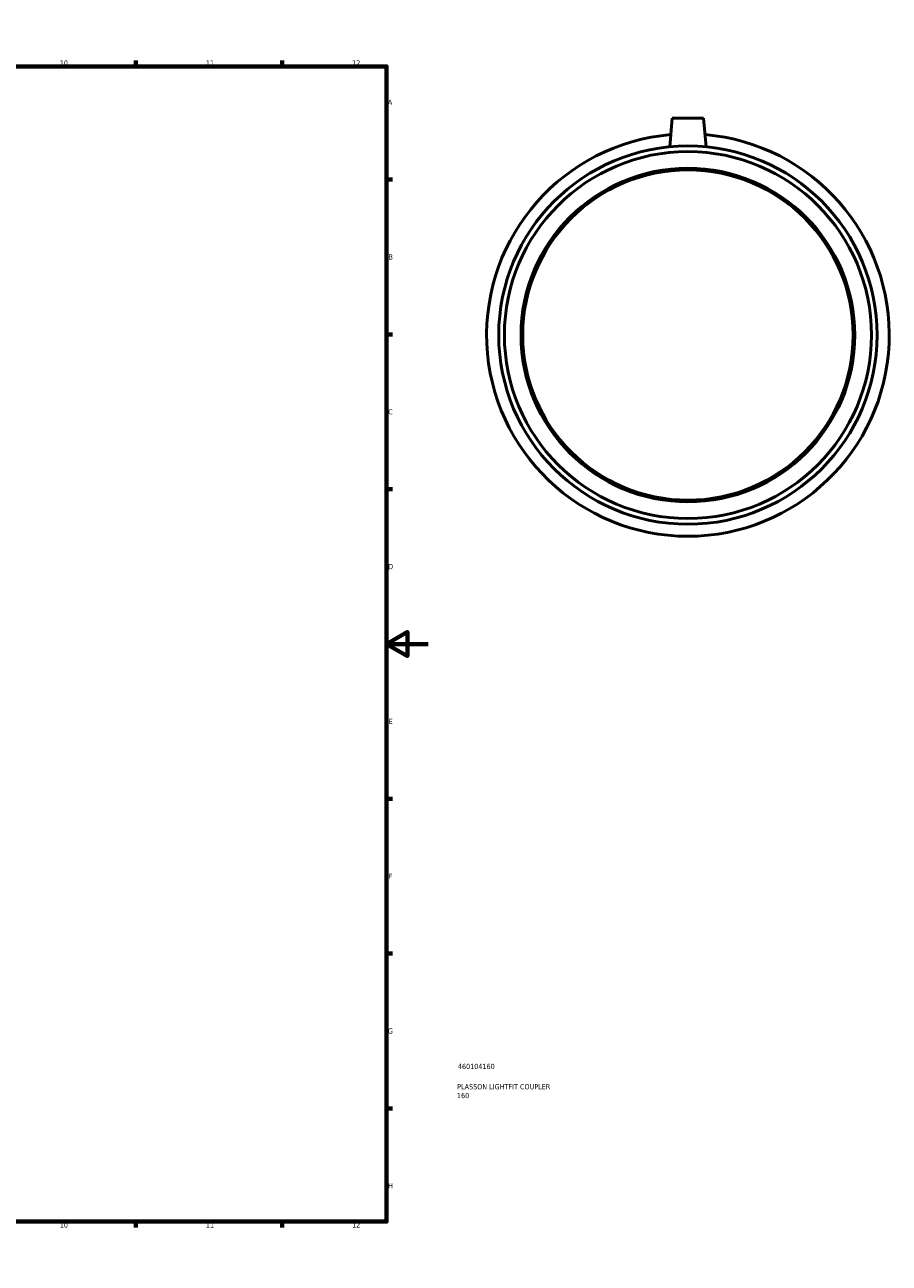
# Model space of a CAD drawing. Header units: millimetres. Extents: x -172 to 1095, y -224 to 1241.
# Tile 4 of 6: x 648 to 1062, y 0 to 594. Entities that reach past the tile are written whole.
import ezdxf

# ---------------------------------------------------------------- set-up
doc = ezdxf.new("R2010")
doc.units = ezdxf.units.MM
for name, color, linetype, lineweight in [('Border (ISO)', 7, 'Continuous', 70), ('Title (ISO)', 7, 'Continuous', 50), ('Visible (ISO)', 7, 'Continuous', 50)]:
    doc.layers.add(name, color=color, linetype=linetype, lineweight=lineweight)
doc.styles.add('Note Text (ISO)', font='tahoma.ttf')

# ---------------------------------------------------------------- blocks, each defined once
blk = doc.blocks.new('Borders Default Border')
at = {"layer": 'Border (ISO)'}
for p, q in [((70.08, 574), (70.08, 576.9)), ((140.17, 574), (140.17, 576.9)), ((210.25, 574), (210.25, 576.9)), ((280.33, 574), (280.33, 576.9)), ((350.42, 574), (350.42, 576.9)), ((490.58, 574), (490.58, 576.9)), ((560.67, 574), (560.67, 576.9)), ((630.75, 574), (630.75, 576.9)), ((700.83, 574), (700.83, 576.9)), ((770.92, 574), (770.92, 576.9)), ((20, 519.75), (17.1, 519.75)), ((821, 519.75), (823.9, 519.75)), ((20, 445.5), (17.1, 445.5)), ((821, 445.5), (823.9, 445.5)), ((20, 371.25), (17.1, 371.25)), ((821, 371.25), (823.9, 371.25)), ((20, 222.75), (17.1, 222.75)), ((821, 222.75), (823.9, 222.75)), ((20, 148.5), (17.1, 148.5)), ((821, 148.5), (823.9, 148.5)), ((20, 74.25), (17.1, 74.25)), ((821, 74.25), (823.9, 74.25)), ((70.08, 20), (70.08, 17.1)), ((140.17, 20), (140.17, 17.1)), ((210.25, 20), (210.25, 17.1)), ((280.33, 20), (280.33, 17.1)), ((350.42, 20), (350.42, 17.1)), ((490.58, 20), (490.58, 17.1)), ((560.67, 20), (560.67, 17.1)), ((630.75, 20), (630.75, 17.1)), ((700.83, 20), (700.83, 17.1)), ((770.92, 20), (770.92, 17.1))]:
    blk.add_line(p, q, dxfattribs=at)
at = {"layer": 'Border (ISO)', "flags": 128}
for points in [[(420.5, 594), (420.5, 574), (414.73, 584), (426.27, 584), (420.5, 574)], [(20, 20), (20, 574), (821, 574), (821, 20), (20, 20)], [(0, 297), (20, 297), (10, 302.77), (10, 291.23), (20, 297)], [(841, 297), (821, 297), (831, 302.77), (831, 291.23), (821, 297)], [(420.5, 0), (420.5, 20), (414.73, 10), (426.27, 10), (420.5, 20)]]:
    blk.add_lwpolyline(points, dxfattribs=at)
at = {"layer": 'Border (ISO)', "color": 232, "true_color": 0xca0064, "char_height": 2.5, "attachment_point": 7, "style": 'Note Text (ISO)'}
for s, insert in [('1', (34.48, 574.4)), ('2', (104.37, 574.4)), ('3', (174.43, 574.35)), ('4', (244.42, 574.4)), ('5', (314.64, 574.35)), ('6', (384.66, 574.35)), ('7', (454.77, 574.4)), ('8', (524.81, 574.34)), ('9', (594.88, 574.35)), ('10', (664.29, 574.35)), ('11', (734.37, 574.4)), ('12', (804.46, 574.4)), ('A', (17.29, 555.62)), ('A', (821.59, 555.62)), ('B', (17.59, 481.37)), ('B', (821.89, 481.37)), ('C', (17.43, 407.08)), ('C', (821.73, 407.08)), ('D', (17.43, 332.88)), ('D', (821.73, 332.88)), ('E', (17.64, 258.63)), ('E', (821.94, 258.63)), ('F', (17.7, 184.38)), ('F', (822, 184.38)), ('G', (17.31, 110.08)), ('G', (821.61, 110.08)), ('H', (17.44, 35.88)), ('H', (821.74, 35.88)), ('1', (34.48, 17.1)), ('2', (104.37, 17.1)), ('3', (174.43, 17.05)), ('4', (244.42, 17.1)), ('5', (314.64, 17.05)), ('6', (384.66, 17.05)), ('7', (454.77, 17.1)), ('8', (524.81, 17.04)), ('9', (594.88, 17.05)), ('10', (664.29, 17.05)), ('11', (734.37, 17.1)), ('12', (804.46, 17.1))]:
    blk.add_mtext(s, dxfattribs=dict(at, insert=insert))
blk = doc.blocks.new('Title Blocks ISO')
at = {"layer": 'Title (ISO)', "color": 232, "true_color": 0xca0064, "style": 'Note Text (ISO)'}
for tag, p in [('PART_NUMBER_001', (34.16, 73.14)), ('DESCRIPTION_001', (33.84, 63.4)), ('DESCRIPTION_002', (33.71, 59.18))]:
    blk.add_attdef(tag, p, '', height=2.5, dxfattribs=at)

msp = doc.modelspace()

# ---------------------------------------------------------------- linework, layer by layer
at = {"layer": 'Visible (ISO)'}
for p, q in [((957.964, 549.177), (956.764, 535.469)), ((957.964, 549.177), (972.964, 549.177)), ((972.964, 549.177), (974.163, 535.469))]:
    msp.add_line(p, q, dxfattribs=at)
for radius in [90.71, 87.989, 80, 79.2]:
    msp.add_circle((965.464, 445.177), radius, dxfattribs=at)
msp.add_arc((965.464, 445.177), 96.5, 94.866551, 85.133449, dxfattribs=at)

# ---------------------------------------------------------------- block references
msp.add_blockref('Borders Default Border', (0, 0))
msp.add_blockref('Title Blocks ISO', (821, 20)).add_auto_attribs({'PART_NUMBER_001': '460104160', 'DESCRIPTION_001': 'PLASSON LIGHTFIT COUPLER', 'DESCRIPTION_002': '160'})

doc.saveas('drawing.dxf')
